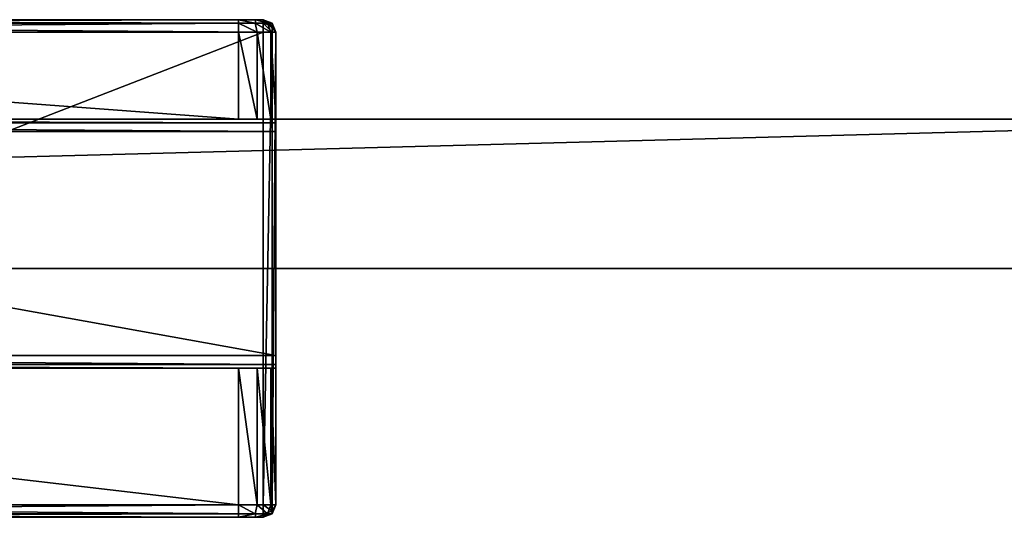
# Model space of a CAD drawing. Header units: metres. Extents: x 0 to 587, y -215 to 49.
# Tile 9 of 10: x 194 to 233, y -13 to 7. Entities that reach past the tile are written whole.
import ezdxf

# ---------------------------------------------------------------- set-up
doc = ezdxf.new("R2010")
doc.units = ezdxf.units.M

msp = doc.modelspace()

# ---------------------------------------------------------------- linework, layer by layer
at = {"layer": 'Y2A59L01'}
for points in [[(203.349472, 7, 1997.5), (202.349472, 7, 1976.5), (154.349472, 7, 1997.5)], [(202.349472, 7, 1976.5), (155.349472, 7, 1976.5), (154.349472, 7, 1997.5)], [(203.349472, 7, 1997.5), (154.349472, 7, 1997.5), (203.349472, 6.853553, 1997.853516)], [(154.349472, 7, 1997.5), (154.349472, 6.853553, 1997.853516), (203.349472, 6.853553, 1997.853516)], [(203.349472, 6.853553, 1997.853516), (154.349472, 6.853553, 1997.853516), (203.349472, 6.5, 1998)], [(154.349472, 6.853553, 1997.853516), (154.349472, 6.5, 1998), (203.349472, 6.5, 1998)], [(202.349472, 6.853553, 1976.146484), (155.349472, 6.853553, 1976.146484), (202.349472, 7, 1976.5)], [(155.349472, 6.853553, 1976.146484), (155.349472, 7, 1976.5), (202.349472, 7, 1976.5)], [(202.349472, 6.5, 1976), (155.349472, 6.5, 1976), (202.349472, 6.853553, 1976.146484)], [(155.349472, 6.5, 1976), (155.349472, 6.853553, 1976.146484), (202.349472, 6.853553, 1976.146484)], [(203.05658, 7, 1976.792847), (202.349472, 7, 1976.5), (203.349472, 7, 1997.5)], [(203.05658, 7, 1976.792847), (203.026245, 6.853553, 1976.327759), (202.349472, 7, 1976.5)], [(202.349472, 7, 1976.5), (203.026245, 6.853553, 1976.327759), (202.349472, 6.853553, 1976.146484)], [(203.026245, 6.853553, 1976.327759), (203.099472, 6.5, 1976.200928), (202.349472, 6.853553, 1976.146484)], [(203.099472, 6.5, 1976.200928), (202.349472, 6.5, 1976), (202.349472, 6.853553, 1976.146484)], [(203.026245, 6.853553, 1976.327759), (203.05658, 7, 1976.792847), (203.521683, 6.853553, 1976.823242)], [(203.521683, 6.853553, 1976.823242), (203.648514, 6.5, 1976.75), (203.026245, 6.853553, 1976.327759)], [(203.648514, 6.5, 1976.75), (203.099472, 6.5, 1976.200928), (203.026245, 6.853553, 1976.327759)], [(203.349472, 7, 1977.5), (203.05658, 7, 1976.792847), (203.349472, 7, 1997.5)], [(203.05658, 7, 1976.792847), (203.349472, 7, 1977.5), (203.521683, 6.853553, 1976.823242)], [(203.703018, 6.853553, 1997.5), (203.349472, 7, 1997.5), (203.703018, 6.75, 1997.75)], [(203.349472, 7, 1997.5), (203.349472, 6.853553, 1997.853516), (203.703018, 6.75, 1997.75)], [(203.703018, 6.853553, 1997.5), (203.703018, 6.853553, 1977.5), (203.349472, 7, 1997.5)], [(203.703018, 6.853553, 1977.5), (203.349472, 7, 1977.5), (203.349472, 7, 1997.5)], [(203.521683, 6.853553, 1976.823242), (203.349472, 7, 1977.5), (203.703018, 6.853553, 1977.5)], [(203.703018, 6.75, 1997.75), (203.349472, 6.853553, 1997.853516), (203.703018, 6.5, 1997.853516)], [(203.349472, 6.853553, 1997.853516), (203.349472, 6.5, 1998), (203.703018, 6.5, 1997.853516)], [(203.703018, 6.853553, 1977.5), (203.849472, 6.5, 1977.5), (203.521683, 6.853553, 1976.823242)], [(203.849472, 6.5, 1977.5), (203.648514, 6.5, 1976.75), (203.521683, 6.853553, 1976.823242)], [(203.703018, 6.75, 1997.75), (203.849472, 6.5, 1997.5), (203.703018, 6.853553, 1997.5)], [(203.849472, 6.5, 1997.5), (203.849472, 6.5, 1977.5), (203.703018, 6.853553, 1997.5)], [(203.849472, 6.5, 1977.5), (203.703018, 6.853553, 1977.5), (203.703018, 6.853553, 1997.5)], [(203.849472, 6.5, 1997.5), (203.703018, 6.75, 1997.75), (203.703018, 6.5, 1997.853516)], [(203.349472, -12.5, 1998), (203.349472, 6.5, 1998), (154.349472, -12.5, 1998)], [(203.349472, 6.5, 1998), (154.349472, 6.5, 1998), (154.349472, -12.5, 1998)], [(202.349472, 6.5, 1976), (202.349472, 3, 1976), (155.349472, 6.5, 1976)], [(202.349472, 3, 1976), (155.349472, 3, 1976), (155.349472, 6.5, 1976)], [(203.099472, 6.5, 1976.200928), (203.099472, 3, 1976.200928), (202.349472, 6.5, 1976)], [(203.099472, 3, 1976.200928), (202.349472, 3, 1976), (202.349472, 6.5, 1976)], [(203.648514, 6.5, 1976.75), (203.648514, 3, 1976.75), (203.099472, 6.5, 1976.200928)], [(203.648514, 3, 1976.75), (203.099472, 3, 1976.200928), (203.099472, 6.5, 1976.200928)], [(203.703018, -12.5, 1997.853516), (203.703018, 6.5, 1997.853516), (203.349472, -12.5, 1998)], [(203.703018, 6.5, 1997.853516), (203.349472, 6.5, 1998), (203.349472, -12.5, 1998)], [(203.849472, 6.5, 1977.5), (203.849472, 3, 1977.5), (203.648514, 6.5, 1976.75)], [(203.849472, 3, 1977.5), (203.648514, 3, 1976.75), (203.648514, 6.5, 1976.75)], [(203.849472, -12.5, 1997.5), (203.849472, 6.5, 1997.5), (203.703018, -12.5, 1997.853516)], [(203.849472, 6.5, 1997.5), (203.703018, 6.5, 1997.853516), (203.703018, -12.5, 1997.853516)], [(203.849472, 2.853553, 1993.853516), (203.849472, 6.5, 1997.5), (203.849472, 2.5, 1994)], [(203.849472, 6.5, 1997.5), (203.849472, -12.5, 1997.5), (203.849472, 2.5, 1994)], [(203.849472, 3, 1993.5), (203.849472, 6.5, 1997.5), (203.849472, 2.853553, 1993.853516)], [(203.849472, 3, 1977.5), (203.849472, 6.5, 1997.5), (203.849472, 3, 1993.5)], [(203.849472, 6.5, 1977.5), (203.849472, 6.5, 1997.5), (203.849472, 3, 1977.5)], [(153.849472, 3, 1993.5), (155.349472, 3, 1976), (203.849472, 3, 1993.5)], [(203.849472, 3, 1993.5), (203.849472, 2.853553, 1993.853516), (153.849472, 3, 1993.5)], [(203.849472, 2.853553, 1993.853516), (153.849472, 2.853553, 1993.853516), (153.849472, 3, 1993.5)], [(203.849472, 2.853553, 1993.853516), (203.849472, 2.5, 1994), (153.849472, 2.853553, 1993.853516)], [(203.849472, 2.5, 1994), (153.849472, 2.5, 1994), (153.849472, 2.853553, 1993.853516)], [(155.349472, 3, 1976), (202.349472, 3, 1976), (203.849472, 3, 1993.5)], [(203.849472, 3, 1993.5), (202.349472, 3, 1976), (203.648514, 3, 1976.75)], [(202.349472, 3, 1976), (203.099472, 3, 1976.200928), (203.648514, 3, 1976.75)], [(203.849472, 3, 1993.5), (203.648514, 3, 1976.75), (203.849472, 3, 1977.5)], [(203.849472, 2.5, 1994), (203.849472, -6.5, 1994), (153.849472, 2.5, 1994)], [(203.849472, -6.5, 1994), (153.849472, -6.5, 1994), (153.849472, 2.5, 1994)], [(203.849472, 2.5, 1994), (203.849472, -12.5, 1997.5), (203.849472, -6.5, 1994)], [(203.849472, -6.5, 1994), (203.849472, -6.853553, 1993.853516), (153.849472, -6.5, 1994)], [(203.849472, -6.853553, 1993.853516), (153.849472, -6.853553, 1993.853516), (153.849472, -6.5, 1994)], [(203.849472, -6.5, 1994), (203.849472, -12.5, 1997.5), (203.849472, -6.853553, 1993.853516)], [(203.849472, -6.853553, 1993.853516), (203.849472, -7, 1993.5), (153.849472, -6.853553, 1993.853516)], [(203.849472, -7, 1993.5), (153.849472, -7, 1993.5), (153.849472, -6.853553, 1993.853516)], [(203.849472, -7, 1993.5), (155.349472, -7, 1976), (153.849472, -7, 1993.5)], [(202.349472, -7, 1976), (202.349472, -12.5, 1976), (155.349472, -7, 1976)], [(202.349472, -12.5, 1976), (155.349472, -12.5, 1976), (155.349472, -7, 1976)], [(155.349472, -7, 1976), (203.849472, -7, 1993.5), (202.349472, -7, 1976)], [(203.099472, -7, 1976.200928), (203.099472, -12.5, 1976.200928), (202.349472, -7, 1976)], [(203.099472, -12.5, 1976.200928), (202.349472, -12.5, 1976), (202.349472, -7, 1976)], [(203.099472, -7, 1976.200928), (202.349472, -7, 1976), (203.648514, -7, 1976.75)], [(202.349472, -7, 1976), (203.849472, -7, 1993.5), (203.648514, -7, 1976.75)], [(203.648514, -7, 1976.75), (203.648514, -12.5, 1976.75), (203.099472, -7, 1976.200928)], [(203.648514, -12.5, 1976.75), (203.099472, -12.5, 1976.200928), (203.099472, -7, 1976.200928)], [(203.849472, -7, 1977.5), (203.849472, -12.5, 1977.5), (203.648514, -7, 1976.75)], [(203.849472, -12.5, 1977.5), (203.648514, -12.5, 1976.75), (203.648514, -7, 1976.75)], [(203.648514, -7, 1976.75), (203.849472, -7, 1993.5), (203.849472, -7, 1977.5)], [(203.849472, -6.853553, 1993.853516), (203.849472, -12.5, 1997.5), (203.849472, -7, 1993.5)], [(203.849472, -12.5, 1977.5), (203.849472, -7, 1977.5), (203.849472, -12.5, 1997.5)], [(203.849472, -7, 1977.5), (203.849472, -7, 1993.5), (203.849472, -12.5, 1997.5)], [(203.349472, -12.5, 1998), (154.349472, -12.5, 1998), (203.349472, -12.853554, 1997.853516)], [(154.349472, -12.5, 1998), (154.349472, -12.853554, 1997.853516), (203.349472, -12.853554, 1997.853516)], [(202.349472, -12.853554, 1976.146484), (155.349472, -12.853554, 1976.146484), (202.349472, -12.5, 1976)], [(155.349472, -12.853554, 1976.146484), (155.349472, -12.5, 1976), (202.349472, -12.5, 1976)], [(202.349472, -12.853554, 1976.146484), (202.349472, -12.5, 1976), (203.026245, -12.853554, 1976.327759)], [(202.349472, -12.5, 1976), (203.099472, -12.5, 1976.200928), (203.026245, -12.853554, 1976.327759)], [(203.026245, -12.853554, 1976.327759), (203.099472, -12.5, 1976.200928), (203.521683, -12.853554, 1976.823242)], [(203.099472, -12.5, 1976.200928), (203.648514, -12.5, 1976.75), (203.521683, -12.853554, 1976.823242)], [(203.703018, -12.5, 1997.853516), (203.349472, -12.5, 1998), (203.703018, -12.75, 1997.75)], [(203.349472, -12.5, 1998), (203.349472, -12.853554, 1997.853516), (203.703018, -12.75, 1997.75)], [(203.521683, -12.853554, 1976.823242), (203.648514, -12.5, 1976.75), (203.703018, -12.853554, 1977.5)], [(203.648514, -12.5, 1976.75), (203.849472, -12.5, 1977.5), (203.703018, -12.853554, 1977.5)], [(203.849472, -12.5, 1977.5), (203.849472, -12.5, 1997.5), (203.703018, -12.853554, 1977.5)], [(203.849472, -12.5, 1997.5), (203.703018, -12.853554, 1997.5), (203.703018, -12.853554, 1977.5)], [(203.849472, -12.5, 1997.5), (203.703018, -12.75, 1997.75), (203.703018, -12.853554, 1997.5)], [(203.703018, -12.75, 1997.75), (203.849472, -12.5, 1997.5), (203.703018, -12.5, 1997.853516)], [(203.349472, -12.853554, 1997.853516), (154.349472, -12.853554, 1997.853516), (203.349472, -13, 1997.5)], [(154.349472, -12.853554, 1997.853516), (154.349472, -13, 1997.5), (203.349472, -13, 1997.5)], [(203.349472, -13, 1997.5), (154.349472, -13, 1997.5), (166.849472, -13, 1993.5)], [(202.349472, -13, 1976.5), (155.349472, -13, 1976.5), (202.349472, -12.853554, 1976.146484)], [(155.349472, -13, 1976.5), (155.349472, -12.853554, 1976.146484), (202.349472, -12.853554, 1976.146484)], [(155.349472, -13, 1976.5), (202.349472, -13, 1976.5), (166.849472, -13, 1984.5)], [(190.849472, -13, 1993.5), (203.349472, -13, 1997.5), (166.849472, -13, 1993.5)], [(166.849472, -13, 1984.5), (202.349472, -13, 1976.5), (190.849472, -13, 1984.5)], [(191.849472, -13, 1993.232056), (203.349472, -13, 1997.5), (190.849472, -13, 1993.5)], [(190.849472, -13, 1984.5), (202.349472, -13, 1976.5), (191.849472, -13, 1984.767944)], [(192.581528, -13, 1992.5), (203.349472, -13, 1997.5), (191.849472, -13, 1993.232056)], [(191.849472, -13, 1984.767944), (202.349472, -13, 1976.5), (192.581528, -13, 1985.5)], [(192.849472, -13, 1991.5), (203.349472, -13, 1997.5), (192.581528, -13, 1992.5)], [(192.581528, -13, 1985.5), (202.349472, -13, 1976.5), (192.849472, -13, 1986.5)], [(203.349472, -13, 1997.5), (192.849472, -13, 1991.5), (203.349472, -13, 1977.5)], [(192.849472, -13, 1991.5), (192.849472, -13, 1986.5), (203.349472, -13, 1977.5)], [(203.349472, -13, 1977.5), (192.849472, -13, 1986.5), (203.05658, -13, 1976.792847)], [(192.849472, -13, 1986.5), (202.349472, -13, 1976.5), (203.05658, -13, 1976.792847)], [(203.05658, -13, 1976.792847), (202.349472, -13, 1976.5), (203.026245, -12.853554, 1976.327759)], [(203.026245, -12.853554, 1976.327759), (202.349472, -13, 1976.5), (202.349472, -12.853554, 1976.146484)], [(203.521683, -12.853554, 1976.823242), (203.05658, -13, 1976.792847), (203.026245, -12.853554, 1976.327759)], [(203.05658, -13, 1976.792847), (203.521683, -12.853554, 1976.823242), (203.349472, -13, 1977.5)], [(203.703018, -12.75, 1997.75), (203.349472, -12.853554, 1997.853516), (203.703018, -12.853554, 1997.5)], [(203.349472, -13, 1977.5), (203.521683, -12.853554, 1976.823242), (203.703018, -12.853554, 1977.5)], [(203.703018, -12.853554, 1977.5), (203.703018, -12.853554, 1997.5), (203.349472, -13, 1977.5)], [(203.703018, -12.853554, 1997.5), (203.349472, -13, 1997.5), (203.349472, -13, 1977.5)], [(203.349472, -12.853554, 1997.853516), (203.349472, -13, 1997.5), (203.703018, -12.853554, 1997.5)]]:
    msp.add_3dface(points, dxfattribs=at)
at = {"layer": 'Y2A59L0123'}
for points in [[(24.000277, 3, 3), (24.000277, 3, 1994), (251.000275, 3, 3)], [(24.000277, 3, 1994), (251.000275, 3, 1994), (251.000275, 3, 3)], [(24.000277, 3, 3), (251.000275, 3, 3), (24.000277, -3, 3)], [(251.000275, 3, 3), (251.000275, -3, 3), (24.000277, -3, 3)], [(24.000277, 3, 1994), (24.000277, -3, 1994), (251.000275, 3, 1994)], [(24.000277, -3, 1994), (251.000275, -3, 1994), (251.000275, 3, 1994)], [(251.000275, -3, 3), (251.000275, -3, 1994), (24.000277, -3, 3)], [(251.000275, -3, 1994), (24.000277, -3, 1994), (24.000277, -3, 3)]]:
    msp.add_3dface(points, dxfattribs=at)

doc.saveas('drawing.dxf')
